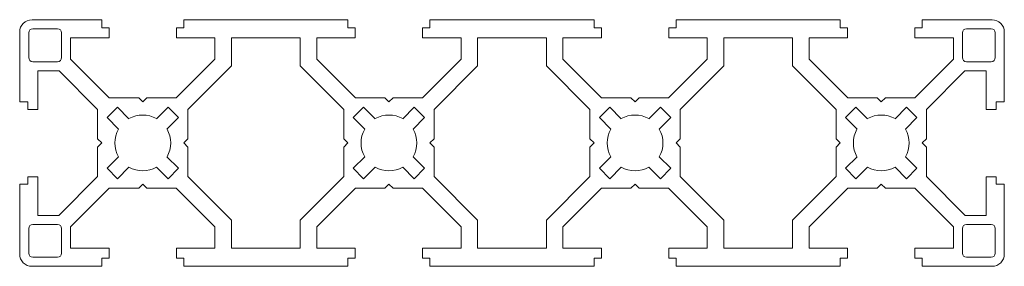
# Model space of a CAD drawing. Header units: millimetres. Extents: x -15 to 105, y -15 to 15.
import ezdxf

# ---------------------------------------------------------------- set-up
doc = ezdxf.new("R2010")
doc.units = ezdxf.units.MM

msp = doc.modelspace()

# ---------------------------------------------------------------- linework, layer by layer
at = {"color": 7, "linetype": 'Continuous', "lineweight": 15}
for p, q in [((-5, 14.99), (-13.5, 14.99)), ((-5, 13.99), (-5, 14.99)), ((25, 14.99), (5, 14.99)), ((5, 14.99), (5, 13.99)), ((25, 13.99), (25, 14.99)), ((55, 14.99), (35, 14.99)), ((35, 14.99), (35, 13.99)), ((55, 13.99), (55, 14.99)), ((85, 14.99), (65, 14.99)), ((65, 14.99), (65, 13.99)), ((85, 13.99), (85, 14.99)), ((103.5, 14.99), (95, 14.99)), ((95, 14.99), (95, 13.99)), ((-15, 13.49), (-15, 4.99)), ((-13.9, 13.39), (-13.9, 10.39)), ((-10.4, 13.89), (-13.4, 13.89)), ((-9.9, 10.39), (-9.9, 13.39)), ((-4.1, 13.99), (-5, 13.99)), ((-4.1, 12.79), (-4.1, 13.99)), ((5, 13.99), (4.1, 13.99)), ((4.1, 13.99), (4.1, 12.79)), ((25.9, 13.99), (25, 13.99)), ((25.9, 12.79), (25.9, 13.99)), ((35, 13.99), (34.1, 13.99)), ((34.1, 13.99), (34.1, 12.79)), ((55.9, 13.99), (55, 13.99)), ((55.9, 12.79), (55.9, 13.99)), ((65, 13.99), (64.1, 13.99)), ((64.1, 13.99), (64.1, 12.79)), ((85.9, 13.99), (85, 13.99)), ((85.9, 12.79), (85.9, 13.99)), ((95, 13.99), (94.1, 13.99)), ((94.1, 13.99), (94.1, 12.79)), ((99.9, 13.39), (99.9, 10.39)), ((103.4, 13.89), (100.4, 13.89)), ((103.9, 10.39), (103.9, 13.39)), ((105, 4.99), (105, 13.49)), ((-8.8, 10.21), (-8.8, 12.79)), ((-8.8, 12.79), (-4.1, 12.79)), ((4.1, 12.79), (8.8, 12.79)), ((8.8, 12.79), (8.8, 10.21)), ((10.8, 12.79), (10.8, 9.39)), ((19.2, 12.79), (10.8, 12.79)), ((19.2, 9.39), (19.2, 12.79)), ((21.2, 10.21), (21.2, 12.79)), ((21.2, 12.79), (25.9, 12.79)), ((34.1, 12.79), (38.8, 12.79)), ((38.8, 12.79), (38.8, 10.21)), ((40.8, 12.79), (40.8, 9.39)), ((49.2, 12.79), (40.8, 12.79)), ((49.2, 9.39), (49.2, 12.79)), ((51.2, 10.21), (51.2, 12.79)), ((51.2, 12.79), (55.9, 12.79)), ((64.1, 12.79), (68.8, 12.79)), ((68.8, 12.79), (68.8, 10.21)), ((70.8, 12.79), (70.8, 9.39)), ((79.2, 12.79), (70.8, 12.79)), ((79.2, 9.39), (79.2, 12.79)), ((81.2, 10.21), (81.2, 12.79)), ((81.2, 12.79), (85.9, 12.79)), ((94.1, 12.79), (98.8, 12.79)), ((98.8, 12.79), (98.8, 10.21)), ((-13.4, 9.89), (-10.4, 9.89)), ((-4.09, 5.5), (-8.8, 10.21)), ((8.8, 10.21), (4.09, 5.5)), ((25.91, 5.5), (21.2, 10.21)), ((38.8, 10.21), (34.09, 5.5)), ((55.91, 5.5), (51.2, 10.21)), ((68.8, 10.21), (64.09, 5.5)), ((85.91, 5.5), (81.2, 10.21)), ((98.8, 10.21), (94.09, 5.5)), ((100.4, 9.89), (103.4, 9.89)), ((-12.8, 4.09), (-12.8, 8.79)), ((-12.8, 8.79), (-10.2, 8.79)), ((-10.2, 8.79), (-5.5, 4.09)), ((10.8, 9.39), (5.5, 4.09)), ((24.5, 4.09), (19.2, 9.39)), ((40.8, 9.39), (35.5, 4.09)), ((54.5, 4.09), (49.2, 9.39)), ((70.8, 9.39), (65.5, 4.09)), ((84.5, 4.09), (79.2, 9.39)), ((95.5, 4.09), (100.2, 8.79)), ((100.2, 8.79), (102.8, 8.79)), ((102.8, 8.79), (102.8, 4.09)), ((-15, 4.99), (-14, 4.99)), ((-14, 4.99), (-14, 4.09)), ((-0.5, 5.5), (-4.09, 5.5)), ((0, 5), (-0.5, 5.5)), ((0.5, 5.5), (0, 5)), ((4.09, 5.5), (0.5, 5.5)), ((29.5, 5.5), (25.91, 5.5)), ((30, 5), (29.5, 5.5)), ((30.5, 5.5), (30, 5)), ((34.09, 5.5), (30.5, 5.5)), ((59.5, 5.5), (55.91, 5.5)), ((60, 5), (59.5, 5.5)), ((60.5, 5.5), (60, 5)), ((64.09, 5.5), (60.5, 5.5)), ((89.5, 5.5), (85.91, 5.5)), ((90, 5), (89.5, 5.5)), ((90.5, 5.5), (90, 5)), ((94.09, 5.5), (90.5, 5.5)), ((104, 4.09), (104, 4.99)), ((104, 4.99), (105, 4.99)), ((-14, 4.09), (-12.8, 4.09)), ((-5.5, 4.09), (-5.5, 0.5)), ((-3.08, 4.35), (-4.35, 3.08)), ((-1.68, 2.95), (-3.08, 4.35)), ((3.08, 4.35), (1.68, 2.95)), ((4.35, 3.08), (3.08, 4.35)), ((5.5, 4.09), (5.5, 0.5)), ((24.5, 0.5), (24.5, 4.09)), ((26.92, 4.35), (25.65, 3.08)), ((28.32, 2.95), (26.92, 4.35)), ((33.08, 4.35), (31.68, 2.95)), ((34.35, 3.08), (33.08, 4.35)), ((35.5, 4.09), (35.5, 0.5)), ((54.5, 0.5), (54.5, 4.09)), ((56.92, 4.35), (55.65, 3.08)), ((58.32, 2.95), (56.92, 4.35)), ((63.08, 4.35), (61.68, 2.95)), ((64.35, 3.08), (63.08, 4.35)), ((65.5, 4.09), (65.5, 0.5)), ((84.5, 0.5), (84.5, 4.09)), ((86.92, 4.35), (85.65, 3.08)), ((88.32, 2.95), (86.92, 4.35)), ((93.08, 4.35), (91.68, 2.95)), ((94.35, 3.08), (93.08, 4.35)), ((95.5, 0.5), (95.5, 4.09)), ((102.8, 4.09), (104, 4.09)), ((-4.35, 3.08), (-2.95, 1.68)), ((2.95, 1.68), (4.35, 3.08)), ((25.65, 3.08), (27.05, 1.68)), ((32.95, 1.68), (34.35, 3.08)), ((55.65, 3.08), (57.05, 1.68)), ((62.95, 1.68), (64.35, 3.08)), ((85.65, 3.08), (87.05, 1.68)), ((92.95, 1.68), (94.35, 3.08)), ((-5.5, 0.5), (-5, 0)), ((-5, 0), (-5.5, -0.5)), ((5.5, 0.5), (5, 0)), ((25, 0), (24.5, 0.5)), ((24.5, -0.5), (25, 0)), ((35.5, 0.5), (35, 0)), ((55, 0), (54.5, 0.5)), ((54.5, -0.5), (55, 0)), ((65.5, 0.5), (65, 0)), ((85, 0), (84.5, 0.5)), ((84.5, -0.5), (85, 0)), ((95, 0), (95.5, 0.5)), ((-5.5, -0.5), (-5.5, -4.09)), ((5, 0), (5.5, -0.5)), ((5.5, -0.5), (5.5, -4.09)), ((24.5, -4.09), (24.5, -0.5)), ((35, 0), (35.5, -0.5)), ((35.5, -0.5), (35.5, -4.09)), ((54.5, -4.09), (54.5, -0.5)), ((65, 0), (65.5, -0.5)), ((65.5, -0.5), (65.5, -4.09)), ((84.5, -4.09), (84.5, -0.5)), ((95.5, -0.5), (95, 0)), ((95.5, -4.09), (95.5, -0.5)), ((-2.95, -1.68), (-4.35, -3.08)), ((4.35, -3.08), (2.95, -1.68)), ((27.05, -1.68), (25.65, -3.08)), ((34.35, -3.08), (32.95, -1.68)), ((57.05, -1.68), (55.65, -3.08)), ((64.35, -3.08), (62.95, -1.68)), ((87.05, -1.68), (85.65, -3.08)), ((94.35, -3.08), (92.95, -1.68)), ((-4.35, -3.08), (-3.08, -4.35)), ((-3.08, -4.35), (-1.68, -2.95)), ((1.68, -2.95), (3.08, -4.35)), ((3.08, -4.35), (4.35, -3.08)), ((25.65, -3.08), (26.92, -4.35)), ((26.92, -4.35), (28.32, -2.95)), ((31.68, -2.95), (33.08, -4.35)), ((33.08, -4.35), (34.35, -3.08)), ((55.65, -3.08), (56.92, -4.35)), ((56.92, -4.35), (58.32, -2.95)), ((61.68, -2.95), (63.08, -4.35)), ((63.08, -4.35), (64.35, -3.08)), ((85.65, -3.08), (86.92, -4.35)), ((86.92, -4.35), (88.32, -2.95)), ((91.68, -2.95), (93.08, -4.35)), ((93.08, -4.35), (94.35, -3.08)), ((-12.8, -4.11), (-14, -4.11)), ((-14, -4.11), (-14, -5.01)), ((-12.8, -8.81), (-12.8, -4.11)), ((-5.5, -4.09), (-10.22, -8.81)), ((5.5, -4.09), (10.8, -9.39)), ((19.2, -9.39), (24.5, -4.09)), ((35.5, -4.09), (40.8, -9.39)), ((49.2, -9.39), (54.5, -4.09)), ((65.5, -4.09), (70.8, -9.39)), ((79.2, -9.39), (84.5, -4.09)), ((100.22, -8.81), (95.5, -4.09)), ((104, -4.11), (102.8, -4.11)), ((102.8, -4.11), (102.8, -8.81)), ((104, -5.01), (104, -4.11)), ((-14, -5.01), (-15, -5.01)), ((-15, -5.01), (-15, -13.51)), ((-8.8, -10.21), (-4.09, -5.5)), ((-4.09, -5.5), (-0.5, -5.5)), ((-0.5, -5.5), (0, -5)), ((0, -5), (0.5, -5.5)), ((0.5, -5.5), (4.09, -5.5)), ((4.09, -5.5), (8.8, -10.21)), ((21.2, -10.21), (25.91, -5.5)), ((25.91, -5.5), (29.5, -5.5)), ((29.5, -5.5), (30, -5)), ((30, -5), (30.5, -5.5)), ((30.5, -5.5), (34.09, -5.5)), ((34.09, -5.5), (38.8, -10.21)), ((51.2, -10.21), (55.91, -5.5)), ((55.91, -5.5), (59.5, -5.5)), ((59.5, -5.5), (60, -5)), ((60, -5), (60.5, -5.5)), ((60.5, -5.5), (64.09, -5.5)), ((64.09, -5.5), (68.8, -10.21)), ((81.2, -10.21), (85.91, -5.5)), ((85.91, -5.5), (89.5, -5.5)), ((89.5, -5.5), (90, -5)), ((90, -5), (90.5, -5.5)), ((90.5, -5.5), (94.09, -5.5)), ((94.09, -5.5), (98.8, -10.21)), ((105, -5.01), (104, -5.01)), ((105, -13.51), (105, -5.01)), ((-10.22, -8.81), (-12.8, -8.81)), ((10.8, -9.39), (10.8, -12.81)), ((19.2, -12.81), (19.2, -9.39)), ((40.8, -9.39), (40.8, -12.81)), ((49.2, -12.81), (49.2, -9.39)), ((70.8, -9.39), (70.8, -12.81)), ((79.2, -12.81), (79.2, -9.39)), ((102.8, -8.81), (100.22, -8.81)), ((-13.9, -10.41), (-13.9, -13.41)), ((-10.4, -9.91), (-13.4, -9.91)), ((-9.9, -13.41), (-9.9, -10.41)), ((-8.8, -12.81), (-8.8, -10.21)), ((8.8, -10.21), (8.8, -12.81)), ((21.2, -12.81), (21.2, -10.21)), ((38.8, -10.21), (38.8, -12.81)), ((51.2, -12.81), (51.2, -10.21)), ((68.8, -10.21), (68.8, -12.81)), ((81.2, -12.81), (81.2, -10.21)), ((98.8, -10.21), (98.8, -12.81)), ((99.9, -10.41), (99.9, -13.41)), ((103.4, -9.91), (100.4, -9.91)), ((103.9, -13.41), (103.9, -10.41)), ((-4.1, -12.81), (-8.8, -12.81)), ((-4.1, -14.01), (-4.1, -12.81)), ((8.8, -12.81), (4.1, -12.81)), ((4.1, -12.81), (4.1, -14.01)), ((10.8, -12.81), (19.2, -12.81)), ((25.9, -12.81), (21.2, -12.81)), ((25.9, -14.01), (25.9, -12.81)), ((38.8, -12.81), (34.1, -12.81)), ((34.1, -12.81), (34.1, -14.01)), ((40.8, -12.81), (49.2, -12.81)), ((55.9, -12.81), (51.2, -12.81)), ((55.9, -14.01), (55.9, -12.81)), ((68.8, -12.81), (64.1, -12.81)), ((64.1, -12.81), (64.1, -14.01)), ((70.8, -12.81), (79.2, -12.81)), ((85.9, -12.81), (81.2, -12.81)), ((85.9, -14.01), (85.9, -12.81)), ((98.8, -12.81), (94.1, -12.81)), ((94.1, -12.81), (94.1, -14.01)), ((-13.4, -13.91), (-10.4, -13.91)), ((-5, -15.01), (-5, -14.01)), ((-5, -14.01), (-4.1, -14.01)), ((4.1, -14.01), (5, -14.01)), ((5, -14.01), (5, -15.01)), ((25, -15.01), (25, -14.01)), ((25, -14.01), (25.9, -14.01)), ((34.1, -14.01), (35, -14.01)), ((35, -14.01), (35, -15.01)), ((55, -15.01), (55, -14.01)), ((55, -14.01), (55.9, -14.01)), ((64.1, -14.01), (65, -14.01)), ((65, -14.01), (65, -15.01)), ((85, -15.01), (85, -14.01)), ((85, -14.01), (85.9, -14.01)), ((94.1, -14.01), (95, -14.01)), ((95, -14.01), (95, -15.01)), ((100.4, -13.91), (103.4, -13.91)), ((-13.5, -15.01), (-5, -15.01)), ((5, -15.01), (25, -15.01)), ((35, -15.01), (55, -15.01)), ((65, -15.01), (85, -15.01)), ((95, -15.01), (103.5, -15.01))]:
    msp.add_line(p, q, dxfattribs=at)
for centre, radius, start, end in [((-13.5, 13.49), 1.5, 90, 180), ((103.5, 13.49), 1.5, 0, 90), ((-13.4, 13.39), 0.5, 90, 180), ((-10.4, 13.39), 0.5, 0, 90), ((100.4, 13.39), 0.5, 90, 180), ((103.4, 13.39), 0.5, 0, 90), ((-13.4, 10.39), 0.5, 180, 270), ((-10.4, 10.39), 0.5, 270, 0), ((100.4, 10.39), 0.5, 180, 270), ((103.4, 10.39), 0.5, 270, 0), ((0, 0), 3.4, 60.3495, 119.6505), ((30, 0), 3.4, 60.3495, 119.6505), ((60, 0), 3.4, 60.3495, 119.6505), ((90, 0), 3.4, 60.3495, 119.6505), ((0, 0), 3.4, 150.3495, 209.6505), ((0, 0), 3.4, 330.3495, 29.6505), ((30, 0), 3.4, 150.3495, 209.6505), ((30, 0), 3.4, 330.3495, 29.6505), ((60, 0), 3.4, 150.3495, 209.6505), ((60, 0), 3.4, 330.3495, 29.6505), ((90, 0), 3.4, 150.3495, 209.6505), ((90, 0), 3.4, 330.3495, 29.6505), ((0, 0), 3.4, 240.3495, 299.6505), ((30, 0), 3.4, 240.3495, 299.6505), ((60, 0), 3.4, 240.3495, 299.6505), ((90, 0), 3.4, 240.3495, 299.6505), ((-13.4, -10.41), 0.5, 90, 180), ((-10.4, -10.41), 0.5, 0, 90), ((100.4, -10.41), 0.5, 90, 180), ((103.4, -10.41), 0.5, 0, 90), ((-13.5, -13.51), 1.5, 180, 270), ((-13.4, -13.41), 0.5, 180, 270), ((-10.4, -13.41), 0.5, 270, 0), ((100.4, -13.41), 0.5, 180, 270), ((103.4, -13.41), 0.5, 270, 0), ((103.5, -13.51), 1.5, 270, 0)]:
    msp.add_arc(centre, radius, start, end, dxfattribs=at)

doc.saveas('drawing.dxf')
